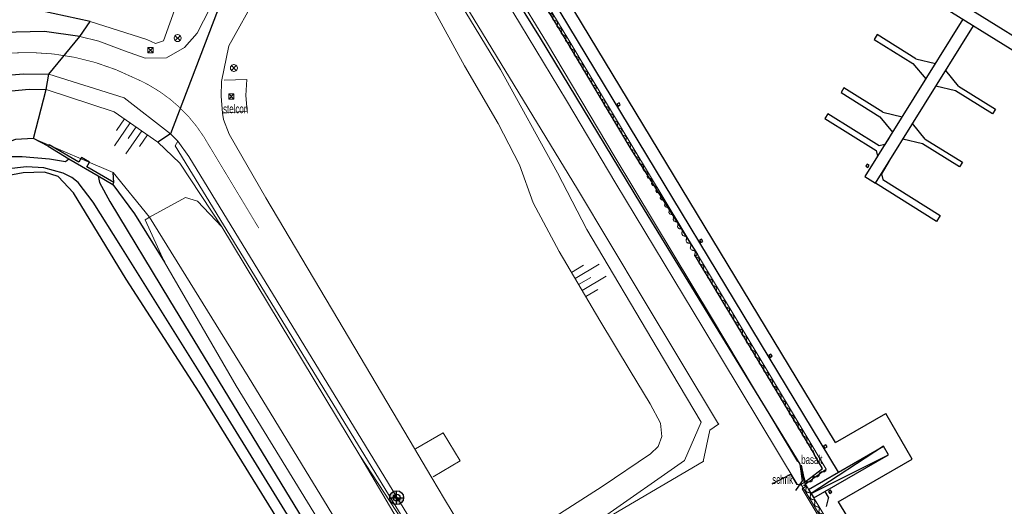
# Model space of a CAD drawing. Header units: metres. Extents: x 63969 to 66809, y 402115 to 403661.
# Tile 17 of 26: x 66072 to 66214, y 402592 to 402662. Entities that reach past the tile are written whole.
import ezdxf

# ---------------------------------------------------------------- set-up
doc = ezdxf.new("R2010")
doc.units = ezdxf.units.M
doc.linetypes.add('HIDDEN', pattern=[0.375, 0.25, -0.125])
doc.layers.get('0').update_dxf_attribs({"linetype": 'CONTINUOUS'})
for name, color, linetype in [('0 @ 0.5', 7, 'CONTINUOUS'), ('0 @ 1', 7, 'CONTINUOUS'), ('BS-BINNENKRUINLIJN-KPN', 253, 'CONTINUOUS'), ('BS-INSTEEK-SLOOT-KPN', 253, 'CONTINUOUS'), ('BS-MEERPAAL', 253, 'CONTINUOUS'), ('BS-OV.LIJNVORM.OBJECT', 253, 'CONTINUOUS'), ('BS-OVERIG-KPN', 253, 'CONTINUOUS'), ('BS-SCHEIDINGSLIJN-TALUDBEKLEDING', 253, 'CONTINUOUS'), ('BS-STEIGER (CONTOUR)', 253, 'CONTINUOUS'), ('BS-VLAKAFSLUITING', 253, 'CONTINUOUS'), ('BS-WATERLIJN-KPN', 253, 'CONTINUOUS')]:
    doc.layers.add(name, color=color, linetype=linetype)
for name, color, linetype, lineweight in [('BS-BELIJNING', 253, 'HIDDEN', 0), ('BS-DAMWAND', 253, 'CONTINUOUS', 0), ('BS-DIJKPAAL', 2, 'CONTINUOUS', 25), ('BS-FUNDATIE', 253, 'CONTINUOUS', 0), ('BS-HEK', 253, 'RASTER', 0), ('BS-KANT-VERHARDING', 253, 'CONTINUOUS', 0), ('BS-KRUINLIJN', 253, 'CONTINUOUS', 0), ('BS-LANTAARNPAAL-LICHTMAST', 253, 'CONTINUOUS', 0), ('BS-LANTAARNPAAL-WK', 253, 'CONTINUOUS', 0), ('BS-OVERIGE-LIJNEN', 253, 'CONTINUOUS', 0), ('BS-RASTER', 253, 'RASTER', 0), ('BS-SYMBOOL-TALUD', 253, 'CONTINUOUS', 0), ('BS-TEENLIJN', 253, 'CONTINUOUS', 0), ('BS-VERKEERSBORD', 253, 'CONTINUOUS', 0)]:
    doc.layers.add(name, color=color, linetype=linetype, lineweight=lineweight)
doc.linetypes.add('RASTER', pattern='A,3,-2,[200,RASTER,S=0.75,R=0,X=0,Y=0],-2,3', length=10)

# ---------------------------------------------------------------- blocks, each defined once
blk = doc.blocks.new('Meerpaal')
at = {"layer": 'BS-MEERPAAL'}
blk.add_lwpolyline([(0, 0), (0.35, 0), (0.35, 0.35), (0, 0.35)], close=True, dxfattribs=at)
blk = doc.blocks.new('S03')
at = {"color": 0}
for p, q in [((-2.01, 0), (-2.01, -2.01)), ((-1, 0), (-1, -4.01)), ((0, 0), (0, -2.01)), ((1, 0), (1, -4.01)), ((2.01, 0), (2.01, -2.01))]:
    blk.add_line(p, q, dxfattribs=at)
blk = doc.blocks.new('17', base_point=(19504, 379108.256))
at = {"layer": 'BS-VERKEERSBORD'}
blk.add_polyline3d([(19503.84375, 379107.78725, 0), (19503.71875, 379107.84975, 0), (19503.59375, 379107.97475, 0), (19503.53125, 379108.09975, 0), (19503.5, 379108.22475, 0), (19503.5, 379108.28725, 0), (19503.53125, 379108.41225, 0), (19503.59375, 379108.53725, 0), (19503.71875, 379108.66225, 0), (19503.84375, 379108.72475, 0), (19503.96875, 379108.756, 0), (19504.03125, 379108.756, 0), (19504.15625, 379108.72475, 0), (19504.28125, 379108.66225, 0), (19504.40625, 379108.53725, 0), (19504.46875, 379108.41225, 0), (19504.5, 379108.28725, 0), (19504.5, 379108.22475, 0), (19504.46875, 379108.09975, 0), (19504.40625, 379107.97475, 0), (19504.28125, 379107.84975, 0), (19504.15625, 379107.78725, 0), (19504.03125, 379107.756, 0), (19503.96875, 379107.756, 0)], close=True, dxfattribs=at)
for points in [[(19504.34375, 379108.59975, 0), (19503.65625, 379107.91225, 0)], [(19503.65625, 379108.59975, 0), (19504.34375, 379107.91225, 0)]]:
    blk.add_polyline3d(points, dxfattribs=at)
blk = doc.blocks.new('9', base_point=(65176.576, 407433.069637))
at = {"layer": 'BS-LANTAARNPAAL-WK'}
blk.add_lwpolyline([(65176.326, 407432.819637), (65176.826, 407432.819637), (65176.826, 407433.319637), (65176.326, 407433.319637)], close=True, dxfattribs=at)
for points in [[(65176.326, 407432.819637), (65176.826, 407433.319637)], [(65176.826, 407432.819637), (65176.326, 407433.319637)]]:
    blk.add_lwpolyline(points, dxfattribs=at)
blk = doc.blocks.new('Larssengesp')
at = {"layer": 'BS-DAMWAND'}
for p, q in [((-0.6, 0.01), (-0.61, 0.01)), ((-0.61, -0.01), (-0.6, 0)), ((-0.58, 0.02), (-0.58, 0)), ((-0.58, -0.01), (-0.57, 0.02)), ((-0.45, 0.15), (-0.57, 0.03)), ((-0.57, 0.03), (-0.44, 0.14)), ((-0.18, 0.16), (-0.42, 0.16)), ((-0.42, 0.15), (-0.18, 0.15)), ((-0.16, 0.14), (-0.03, 0.03)), ((-0.03, 0.03), (-0.15, 0.15)), ((-0.03, 0.02), (-0.02, -0.01)), ((-0.02, 0), (-0.02, 0.02)), ((0.01, 0.01), (0, 0.01)), ((0, 0), (0.01, -0.01)), ((-0.62, 0), (-0.62, -0.01)), ((-0.59, -0.01), (-0.61, -0.01)), ((-0.61, -0.02), (-0.59, -0.02)), ((0.01, -0.01), (-0.01, -0.01)), ((-0.01, -0.02), (0.01, -0.02)), ((0.02, -0.01), (0.02, 0))]:
    blk.add_line(p, q, dxfattribs=at)
for points in [[(-1.24, 0), (-1.16, 0)], [(-1.2, 0.04), (-1.2, -0.04)], [(-0.56, 0), (-0.64, 0)], [(-0.64, 0), (-0.56, 0)], [(-0.6, 0.04), (-0.6, -0.04)], [(-0.6, -0.04), (-0.6, 0.04)], [(0.04, 0), (-0.04, 0)], [(0, -0.04), (0, 0.04)]]:
    blk.add_lwpolyline(points, dxfattribs=at)
blk.add_lwpolyline([(-0.59, -0.01), (-0.6, -0.01, -0.685109), (-0.6, 0), (-0.59, 0.01, 0.67911), (-0.59, 0.01), (-0.61, 0.01, 0.384342), (-0.62, 0), (-0.62, -0.02, -0.179283), (-0.63, -0.03), (-0.75, -0.15, -0.187597), (-0.78, -0.15), (-1.02, -0.15, -0.187597), (-1.05, -0.15), (-1.17, -0.03, -0.179283), (-1.18, -0.02), (-1.18, 0, 0.384342), (-1.19, 0.01), (-1.21, 0.01, 0.67911), (-1.21, 0.01), (-1.2, 0, -0.685109), (-1.2, -0.01), (-1.21, -0.01, -0.414219), (-1.22, 0), (-1.22, 0.01, -0.400407), (-1.21, 0.02), (-1.19, 0.02, -0.393259), (-1.18, 0.01), (-1.17, -0.02, 0.179283), (-1.17, -0.03), (-1.04, -0.14, 0.187597), (-1.02, -0.15), (-0.78, -0.15, 0.187597), (-0.76, -0.14), (-0.63, -0.03, 0.179283), (-0.63, -0.02), (-0.62, 0.01, -0.393259), (-0.61, 0.02), (-0.59, 0.02, -0.400407), (-0.58, 0.01), (-0.58, 0, -0.414219)], format="xyb", close=True, dxfattribs=at)
for centre, radius, start, end in [((-0.61, 0), 0.01, 89.9989, 180), ((-0.6, 0.01), 0.0025, 312.3386, 90.0002), ((-0.56, 0.01), 0.025, 132.5, 173.1567), ((-0.56, 0.01), 0.015, 132.5, 173.1567), ((-0.42, 0.12), 0.036, 90, 132.5), ((-0.42, 0.12), 0.03, 90, 132.5), ((-0.18, 0.12), 0.036, 47.5, 90), ((-0.18, 0.12), 0.03, 47.5, 90), ((-0.04, 0.01), 0.025, 6.8433, 47.5), ((-0.04, 0.01), 0.015, 6.8433, 47.5), ((0, 0.01), 0.0025, 89.9998, 227.6614), ((0.01, 0), 0.01, 0, 90.0011), ((-0.61, -0.01), 0.01, 180, 267.286), ((-0.61, -0.01), 0.0025, 132.3379, 269.0612), ((-0.59, 0), 0.008, 269.0612, 353.1567), ((-0.59, -0.01), 0.01, 267.286, 353.1567), ((-0.01, 0), 0.008, 186.8433, 270.9388), ((-0.01, -0.01), 0.01, 186.8433, 272.714), ((0.01, -0.01), 0.0025, 270.9388, 47.6621), ((0.01, -0.01), 0.01, 272.714, 0)]:
    blk.add_arc(centre, radius, start, end, dxfattribs=at)
blk = doc.blocks.new('DW')
at = {"layer": 'BS-DAMWAND', "xscale": -1, "rotation": 180}
for p in [(1.2, 0), (2.4, 0), (3.6, 0), (4.8, 0), (6, 0), (7.2, 0), (8.4, 0), (9.6, 0), (10.8, 0), (12, 0), (13.2, 0), (14.4, 0), (15.6, 0), (16.8, 0), (18, 0), (19.2, 0), (20.4, 0), (21.6, 0), (22.8, 0), (24, 0)]:
    blk.add_blockref('Larssengesp', p, dxfattribs=at)
blk = doc.blocks.new('dw1')
at = {"layer": 'BS-FUNDATIE', "rotation": 300.952048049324}
for p in [(0.02, -0.03), (12.36, -20.62), (24.71, -41.2), (37.05, -61.78)]:
    blk.add_blockref('DW', p, dxfattribs=at)
blk = doc.blocks.new('Dijkpaal')
at = {"layer": 'BS-DIJKPAAL'}
h = blk.add_hatch(color=256, dxfattribs=at)
h.paths.add_polyline_path([(0, 0), (0, 1, 0.414214), (-1, 0)])
h.paths.add_polyline_path([(1, 0), (0, 0), (0, -1, 0.414214)])
for p, q in [((-1, 0), (1, 0)), ((0, -1), (0, 1))]:
    blk.add_line(p, q, dxfattribs=at)
blk.add_circle((0, 0), 1, dxfattribs=at)
blk = doc.blocks.new('*U49')
at = {"layer": '0 @ 0.5', "xscale": 0.5, "yscale": 0.5, "zscale": 0.5}
blk.add_blockref('Dijkpaal', (66126.413, 402592.983), dxfattribs=at)
at = {"layer": '0 @ 1'}
blk.add_blockref('Dijkpaal', (66126.413, 402592.983), dxfattribs=at)

msp = doc.modelspace()

# ---------------------------------------------------------------- linework, layer by layer
at = {"layer": 'BS-BELIJNING', "linetype": 'Continuous', "ltscale": 3, "const_width": 0.1, "flags": 128}
for points in [[(66090.87, 402652.19, 0.024379), (66088.98, 402653.12, 0.158301), (66067.84, 402656.43, 0.091797), (66058.39, 402653.09)], [(66106.64, 402631.67), (66099.13, 402644.14, 0.007873), (66098.78, 402644.73, 0.007873)]]:
    msp.add_lwpolyline(points, format="xyb", dxfattribs=at)
at = {"layer": 'BS-BELIJNING', "linetype": 'HIDDEN', "ltscale": 3, "const_width": 0.1, "flags": 128}
msp.add_lwpolyline([(66098.78, 402644.73, 0.127551), (66090.87, 402652.19)], format="xyb", dxfattribs=at)
at = {"layer": 'BS-BINNENKRUINLIJN-KPN'}
for points in [[(66082.47, 402661.31, 0), (66075.38, 402662.82, 0), (66071.09, 402662.85, 0), (66066.79, 402662.47, 0), (66062.07, 402661.03, 0), (66057.54, 402658.86, 0), (66053.89, 402657.42, 0), (66051.04, 402657.39, 0), (66048.06, 402658.1, 0), (66045.9, 402659.27, 0), (66043.58, 402661.42, 0), (66039.55, 402665.21, 0), (66033.54, 402671.42, 0), (66026.27, 402678.69, 0), (66014.92, 402689.82, 0), (66001.56, 402703.55, 0), (65987.27, 402718.01, 0), (65975.62, 402729.96, 0), (65965.61, 402740.84, 0), (65962.12, 402744.53, 0), (65961.93, 402745.63, 0)], [(65918.61, 402510.2, 0), (65929.32, 402521.41, 0), (65945.48, 402537.49, 0), (65958.66, 402550.43, 0), (65974.78, 402566.4, 0), (65991.5, 402582.83, 0), (66008.7, 402600.05, 0), (66023.74, 402614.94, 0), (66038.71, 402629.67, 0), (66047.44, 402638.03, 0), (66052.39, 402642.45, 0), (66058.41, 402647.26, 0), (66062.8, 402649.31, 0), (66068.62, 402651.11, 0), (66073.69, 402651.59, 0), (66076.14, 402651.56, 0)]]:
    msp.add_polyline3d(points, dxfattribs=at)
at = {"layer": 'BS-DAMWAND', "flags": 128}
for points in [[(66136.64, 402681.92), (66136.93, 402682.14), (66141.7, 402674.17), (66150.94, 402658.86), (66160.29, 402643.26), (66169.55, 402627.86), (66178.84, 402612.45), (66188.03, 402597.09), (66186.36, 402595.86)], [(66136.64, 402681.92), (66136.93, 402682.14), (66141.7, 402674.17), (66150.94, 402658.86), (66160.29, 402643.26), (66169.55, 402627.86), (66178.84, 402612.45), (66188.03, 402597.09), (66185.05, 402594.9), (66191.12, 402584.85), (66200.37, 402569.7), (66211.13, 402552.02), (66220.39, 402536.85), (66227.76, 402524.75), (66235.94, 402511.34), (66241.29, 402502.64), (66244.13, 402497.92), (66249.85, 402488.53), (66264.29, 402464.88)]]:
    msp.add_lwpolyline(points, dxfattribs=at)
at = {"layer": 'BS-HEK', "flags": 128}
for points in [[(66183.91, 402598.17), (66171.56, 402618.83), (66157.76, 402641.81), (66147.9, 402658.33), (66139.03, 402672.91), (66134.15, 402681.35)], [(66183.91, 402598.17), (66171.56, 402618.83), (66157.76, 402641.81), (66147.9, 402658.33), (66139.03, 402672.91), (66134.15, 402681.35)], [(66184.43, 402597.32), (66185.03, 402594.59), (66184.56, 402594.24), (66186.74, 402590.66), (66192.77, 402580.77), (66201.27, 402566.9), (66208.48, 402555.04), (66215.73, 402543.1), (66222.97, 402531.22), (66230.23, 402519.33), (66235.31, 402511.14), (66240.67, 402502.28), (66241.84, 402503.03)]]:
    msp.add_lwpolyline(points, dxfattribs=at)
at = {"layer": 'BS-INSTEEK-SLOOT-KPN'}
for points in [[(66076.42, 402643.41, 0), (66074.32, 402644.53, 0), (66071.76, 402644.38, 0), (66066.64, 402642.54, 0), (66064.57, 402641.21, 0)], [(66118.71, 402466.19, 0), (66130.2, 402489.89, 0), (66140.36, 402511.17, 0), (66148.13, 402527.22, 0), (66146.12, 402530.52, 0), (66138.57, 402542.83, 0), (66124.16, 402566.06, 0), (66110.33, 402588.31, 0), (66098.1, 402608.13, 0), (66087.61, 402624.33, 0), (66080.05, 402636.73, 0), (66077.89, 402639.09, 0), (66075.89, 402639.7, 0), (66072.87, 402639.59, 0), (66068.45, 402638.78, 0), (66065.65, 402637.92, 0), (66057.95, 402631.14, 0), (66037.22, 402611.95, 0), (66021.52, 402596.43, 0), (66001.58, 402576.47, 0), (65972.68, 402547.06, 0), (65927.16, 402501.55, 0)], [(66085.73, 402637.94, 0), (66088.82, 402633.73, 0), (66093.11, 402626.77, 0)]]:
    msp.add_polyline3d(points, dxfattribs=at)
at = {"layer": 'BS-KANT-VERHARDING', "flags": 128}
for points in [[(66184.37, 402597.33), (66184.87, 402595.18), (66184.28, 402594.83), (66183.84, 402594.9), (66170.34, 402617.38), (66157.85, 402638.06), (66150.77, 402649.95), (66144.19, 402660.9), (66141.58, 402665.16), (66138.73, 402669.3), (66136.76, 402671.46), (66136.74, 402671.46), (66135.28, 402672.81), (66133.55, 402673.83)], [(66100.52, 402665.01), (66097.81, 402659.63), (66095.97, 402657.59), (66093.4, 402656.11), (66090.37, 402656.03), (66087.36, 402657.08), (66083.69, 402658.47), (66080.98, 402659.16)], [(66106.41, 402665.13), (66102.35, 402657.83), (66101.28, 402652.7), (66101.24, 402650.6), (66101.42, 402648.16), (66101.6, 402647.26), (66102.41, 402645.12), (66107.66, 402635.99), (66117.96, 402618.62), (66128.22, 402601.33), (66131.46, 402595.82), (66133.27, 402592.76), (66137.65, 402585.49)], [(66154.49, 402588.83), (66170.39, 402598.18), (66171.33, 402602.68), (66172.59, 402603.54), (66161.64, 402621.74), (66152.34, 402637.26), (66136.18, 402663.8)], [(66076.54, 402653.77), (66087.35, 402650.36), (66093.99, 402645.2), (66095.02, 402644.12), (66096.59, 402641.94), (66128.56, 402589.61), (66134.44, 402580.21), (66144.8, 402566.54), (66173.59, 402525.4), (66190.1, 402501.77), (66207.57, 402473.4), (66214.14, 402462.18), (66238, 402417.23), (66256.58, 402382.23), (66258.29, 402379.07)], [(66101.52, 402648.15), (66104.98, 402648.46), (66104.77, 402650.67), (66104.92, 402652.97), (66101.7, 402652.87)], [(66131.65, 402595.99), (66135.51, 402598.26), (66133.1, 402602.3), (66129.1, 402599.97)], [(66235.48, 402511.1), (66227.35, 402524.43), (66219.97, 402536.53), (66210.67, 402551.81), (66199.9, 402569.46), (66190.7, 402584.55), (66184.42, 402594.86), (66184.27, 402594.78), (66183.79, 402594.88), (66183.01, 402596.2)]]:
    msp.add_lwpolyline(points, dxfattribs=at)
at = {"layer": 'BS-KANT-VERHARDING'}
for points in [[(66080.98, 402659.16), (66083.69, 402658.47), (66087.36, 402657.08), (66090.37, 402656.03), (66093.4, 402656.11), (66095.97, 402657.59), (66097.81, 402659.63), (66100.52, 402665.01)], [(66076.54, 402653.77), (66087.35, 402650.36), (66093.99, 402645.2), (66095.02, 402644.12), (66096.59, 402641.94), (66128.56, 402589.61), (66134.44, 402580.21), (66144.8, 402566.54), (66173.59, 402525.4), (66190.1, 402501.77), (66207.57, 402473.4), (66214.14, 402462.18), (66238, 402417.23), (66256.58, 402382.23), (66258.29, 402379.07)]]:
    msp.add_lwpolyline(points, dxfattribs=at)
for p in [(66152.34, 402637.26), (66161.64, 402621.74), (66172.59, 402603.54), (66171.33, 402602.68), (66170.39, 402598.18)]:
    msp.add_point(p, dxfattribs=at)
at = {"layer": 'BS-KRUINLIJN', "flags": 128}
msp.add_lwpolyline([(66112.26, 402668.47), (66116.66, 402669.19), (66121.04, 402668.9), (66124.62, 402668.14), (66127.21, 402667.07), (66129.8, 402665.16), (66131.42, 402663.62), (66136.12, 402654.97), (66140.99, 402646.69), (66144.03, 402640.76), (66145.98, 402635.3), (66149.74, 402628.3), (66155.55, 402618.41), (66159.9, 402611.19), (66162.76, 402606.47), (66164.24, 402603.66), (66164.44, 402601.77), (66163.91, 402600.32), (66162.82, 402599.28), (66155.87, 402594.6), (66147.4, 402589.14)], dxfattribs=at)
at = {"layer": 'BS-KRUINLIJN'}
for points in [[(66097.5, 402680.68, 0), (66096.36, 402668.07, 0), (66092.99, 402658.52, 0), (66091.83, 402658.13, 0), (66090.59, 402658.74, 0), (66082.47, 402661.31, 0)], [(66076.14, 402651.56, 0), (66085.91, 402648.36, 0), (66092.17, 402644, 0), (66095.32, 402640.99, 0), (66101.33, 402631.83, 0)], [(66095.02, 402644.12, 0), (66094.67, 402643.48, 0)], [(66121.12, 402599.02, 0), (66136.22, 402573.4, 0), (66148.97, 402552.29, 0), (66171.27, 402515.15, 0), (66198.34, 402470.91, 0), (66226.04, 402425.53, 0), (66253.52, 402380.68, 0)]]:
    msp.add_polyline3d(points, dxfattribs=at)
at = {"layer": 'BS-OV.LIJNVORM.OBJECT', "flags": 128}
msp.add_lwpolyline([(66180.28, 402594.97), (66182.96, 402596.34)], dxfattribs=at)
at = {"layer": 'BS-OVERIG-KPN'}
for points in [[(66080.98, 402659.16, 0), (66075.92, 402659.86, 0), (66069.77, 402659.74, 0), (66064.06, 402658.78, 0), (66059.74, 402657.01, 0), (66056.47, 402655.3, 0), (66055.15, 402654.84, 0)], [(65916.51, 402512.33, 0), (65925.55, 402521.24, 0), (65937.74, 402533.32, 0), (65951.76, 402547.25, 0), (65965.71, 402560.93, 0), (65980.62, 402575.54, 0), (65993.64, 402588.35, 0), (66007.34, 402601.89, 0), (66020.33, 402614.67, 0), (66033.23, 402627.45, 0), (66041.82, 402635.92, 0), (66046.17, 402639.84, 0), (66050.2, 402643.3, 0), (66053.37, 402646.02, 0), (66056.78, 402648.53, 0), (66061, 402651.01, 0), (66064.79, 402652.56, 0), (66068.68, 402653.48, 0), (66072.97, 402653.82, 0), (66076.54, 402653.77, 0)], [(66085.73, 402637.94, 0), (66085.87, 402638.19, 0), (66081.97, 402640.47, 0), (66082.34, 402641.11, 0), (66081.22, 402641.77, 0), (66080.84, 402641.13, 0), (66076.56, 402643.63, 0), (66076.42, 402643.41, 0)], [(66076.42, 402643.41, 0), (66079.4, 402641.61, 0)], [(66083.62, 402639.16, 0), (66085.73, 402637.94, 0)], [(66085.87, 402638.19, 0), (66085.76, 402639.62, 0)]]:
    msp.add_polyline3d(points, dxfattribs=at)
at = {"layer": 'BS-OVERIGE-LIJNEN'}
msp.add_polyline3d([(66094.67, 402643.48, 0), (66128.27, 402588.52, 0), (66137.12, 402574.33, 0)], dxfattribs=at)
at = {"layer": 'BS-RASTER', "flags": 128}
for points in [[(66256.52, 402378.02), (66254.63, 402381.28), (66246.8, 402395.38), (66235.54, 402416.04), (66211.82, 402460.64), (66187.88, 402500.14), (66171.53, 402523.89), (66141.89, 402567.37), (66137.12, 402574.33), (66128.13, 402588.35), (66121.12, 402599.02), (66101.33, 402631.83), (66097.84, 402635.53), (66096.11, 402636.07), (66090.99, 402633.22), (66090.33, 402632.83), (66093.11, 402626.77)], [(66090.99, 402633.22), (66090.33, 402632.83), (66093.11, 402626.77), (66103.41, 402609.02), (66116.75, 402587.25), (66128.38, 402567.5), (66139.66, 402549.54), (66148.43, 402534.99), (66160.01, 402516.44), (66171.85, 402496.87), (66188.23, 402469.59), (66206.65, 402439.57), (66222.27, 402414.18), (66236.54, 402390.96), (66249.14, 402370.59), (66258.89, 402355.38), (66262.01, 402350.23), (66262.89, 402348.8), (66273.07, 402327.1), (66273.6, 402326.19)]]:
    msp.add_lwpolyline(points, dxfattribs=at)
at = {"layer": 'BS-SCHEIDINGSLIJN-TALUDBEKLEDING', "flags": 128}
for points in [[(66139.28, 402672.55), (66138.52, 402672.12), (66135.38, 402674.95), (66134, 402676.54), (66133.36, 402677.64), (66132.77, 402678.95), (66132.64, 402679.49), (66136.62, 402681.91), (66141.37, 402673.99), (66150.66, 402658.61), (66159.98, 402643), (66169.55, 402627.86), (66169.23, 402627.63), (66178.54, 402612.14), (66186.31, 402599.24)], [(66184.43, 402597.65), (66184.77, 402596.03), (66185.02, 402595.28), (66187.5, 402597.19), (66186.31, 402599.24)]]:
    msp.add_lwpolyline(points, dxfattribs=at)
at = {"layer": 'BS-SCHEIDINGSLIJN-TALUDBEKLEDING'}
msp.add_lwpolyline([(66138.46, 402674.64), (66137.6, 402674.11), (66146.98, 402658.9), (66161.36, 402635.14), (66184.25, 402597.81), (66184.57, 402595.4), (66183.6, 402594.02)], dxfattribs=at)
at = {"layer": 'BS-STEIGER (CONTOUR)'}
for p, q in [((66176.67, 402683.04), (66263.32, 402629.05)), ((66176.6, 402680.97), (66263.4, 402626.88)), ((66189.8, 402596.66), (66147.1, 402667.3)), ((66189.35, 402600.89), (66149.62, 402666.61)), ((66200.88, 402655.96), (66203.67, 402655.29)), ((66200.46, 402655.28), (66202.29, 402653.07)), ((66206.97, 402652.05), (66205.15, 402654.26)), ((66206.55, 402651.37), (66203.76, 402652.03)), ((66195.7, 402647.63), (66197.52, 402645.42)), ((66196.12, 402648.31), (66198.91, 402647.65)), ((66202.23, 402644.43), (66200.41, 402646.65)), ((66201.81, 402643.76), (66199.02, 402644.42)), ((66196.11, 402643.16), (66196.11, 402643.16)), ((66189.35, 402600.89), (66196.56, 402605.05)), ((66200.34, 402598.49), (66196.56, 402605.05)), ((66185.49, 402594.17), (66196.25, 402600.37)), ((66186.23, 402592.95), (66196.96, 402599.14)), ((66196.96, 402599.14), (66196.25, 402600.37)), ((66189.75, 402592.39), (66200.34, 402598.49)), ((66185.49, 402594.17), (66186.23, 402592.95)), ((66188.36, 402593.04), (66187.87, 402593.89)), ((66188.36, 402593.04), (66188.03, 402591.74)), ((66189.75, 402592.39), (66299.94, 402411.38))]:
    msp.add_line(p, q, dxfattribs=at)
for points in [[(66207.62, 402661.63), (66193.55, 402639.05), (66195.08, 402638.1)], [(66195.08, 402638.1), (66209.15, 402660.68)], [(66200.88, 402655.96), (66195.32, 402659.42), (66194.9, 402658.74), (66200.46, 402655.28)], [(66196.12, 402648.31), (66190.56, 402651.78), (66190.14, 402651.1), (66195.7, 402647.63)], [(66206.97, 402652.05), (66212.29, 402648.73), (66211.87, 402648.05), (66206.55, 402651.37)], [(66197.08, 402644.71), (66196.43, 402643.67), (66195.6, 402643.47), (66188.24, 402648.06), (66187.82, 402647.38), (66195.18, 402642.8), (66195.37, 402641.97), (66194.67, 402640.84)], [(66202.23, 402644.43), (66207.55, 402641.12), (66207.13, 402640.44), (66201.81, 402643.76)], [(66197.02, 402641.22), (66195.93, 402639.46), (66196.12, 402638.63), (66204.38, 402633.48), (66203.85, 402632.63), (66195.08, 402638.1)], [(66196.25, 402600.37), (66185.86, 402593.56), (66196.96, 402599.14)]]:
    msp.add_lwpolyline(points, dxfattribs=at)
at = {"layer": 'BS-TEENLIJN', "flags": 128}
for points in [[(66163.24, 402557.82), (66160.09, 402563.86), (66149.69, 402581.28), (66148.91, 402584.42), (66149.09, 402585.95), (66149.87, 402586.93), (66156.08, 402590.2), (66167.68, 402598.33), (66170.07, 402603.81), (66163.79, 402614.43), (66153.7, 402631.44), (66149.49, 402639.58), (66141.31, 402654.42), (66135.51, 402663.92), (66131.65, 402667.65), (66126.79, 402670.03), (66121.65, 402670.79), (66117.6, 402670.49), (66115.05, 402669.59), (66112.26, 402668.47), (66106.41, 402665.13)], [(66279.39, 402327.69), (66273.05, 402334.63), (66260.92, 402355.45), (66235.94, 402396.35), (66210.26, 402439.03), (66184.57, 402480.89), (66157.84, 402524.04), (66131.38, 402567.38), (66105.13, 402610.39), (66090.99, 402633.22), (66085.76, 402639.62), (66074.32, 402644.53)]]:
    msp.add_lwpolyline(points, dxfattribs=at)
at = {"layer": 'BS-TEENLIJN'}
msp.add_polyline3d([(66279.39, 402327.69, 0), (66273.05, 402334.63, 0), (66260.92, 402355.45, 0), (66235.94, 402396.35, 0), (66210.26, 402439.03, 0), (66184.57, 402480.89, 0), (66157.84, 402524.04, 0), (66131.38, 402567.38, 0), (66105.13, 402610.39, 0), (66090.99, 402633.22, 0), (66085.76, 402639.62, 0), (66074.32, 402644.53, 0)], dxfattribs=at)
at = {"layer": 'BS-VLAKAFSLUITING'}
for points in [[(66104.39, 402678.69, 0), (66105.23, 402677.86, 0), (66103.04, 402669, 0), (66093.99, 402645.2, 0), (66092.17, 402644, 0)], [(66074.32, 402644.53, 0), (66076.14, 402651.56, 0), (66076.54, 402653.77, 0), (66080.98, 402659.16, 0), (66082.47, 402661.31, 0)]]:
    msp.add_polyline3d(points, dxfattribs=at)
at = {"layer": 'BS-WATERLIJN-KPN'}
for points in [[(66071.05, 402641.92, 0), (66072.69, 402641.92, 0), (66076.63, 402641.61, 0), (66078.93, 402641.22, 0), (66079.4, 402641.61, 0)], [(66079.4, 402641.61, 0), (66083.62, 402639.16, 0)], [(66117.18, 402460.48, 0), (66130.4, 402487.98, 0), (66145.86, 402520.75, 0), (66148.77, 402525.84, 0), (66149.02, 402526.49, 0), (66148.86, 402527.43, 0), (66141.93, 402540, 0), (66128.37, 402561.93, 0), (66113.67, 402585.81, 0), (66098.55, 402610.34, 0), (66086.87, 402629.06, 0), (66082.88, 402635.39, 0), (66080.76, 402638.2, 0), (66079.85, 402638.94, 0), (66078.57, 402639.55, 0), (66075.81, 402640.33, 0), (66073.32, 402640.44, 0), (66070.37, 402640.1, 0)], [(66083.62, 402639.16, 0), (66083.78, 402638.22, 0), (66085.27, 402635.5, 0), (66093.84, 402621.34, 0), (66105.12, 402602.77, 0), (66117.03, 402583.2, 0), (66129.21, 402562.98, 0), (66142.35, 402541.58, 0), (66154.99, 402520.83, 0), (66167.48, 402500.42, 0), (66169.83, 402496.47, 0)]]:
    msp.add_polyline3d(points, dxfattribs=at)

# ---------------------------------------------------------------- block references
for name, p in [('17', (66095, 402658.93)), ('17', (66103.07, 402654.64)), ('*U49', (0, 0))]:
    msp.add_blockref(name, p)
at = {"rotation": 328.0724804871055}
msp.add_blockref('Meerpaal', (66193.69, 402640.56), dxfattribs=at)
at = {"layer": 'BS-DAMWAND', "xscale": -1, "rotation": 216.2686642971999}
for p in [(66187.02, 402596.34), (66187.99, 402597.05), (66186.05, 402595.63)]:
    msp.add_blockref('Larssengesp', p, dxfattribs=at)
at = {"layer": 'BS-FUNDATIE'}
for name, p, rotation in [('DW', (66136.79, 402682), 300.952048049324), ('DW', (66149.14, 402661.41), 300.952048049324), ('DW', (66161.48, 402640.83), 300.952048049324), ('DW', (66173.82, 402620.25), 300.952048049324), ('dw1', (66184.79, 402594.8), 0.4213186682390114)]:
    msp.add_blockref(name, p, dxfattribs=dict(at, rotation=rotation))
at = {"layer": 'BS-LANTAARNPAAL-LICHTMAST', "color": 4, "xscale": 1.5, "yscale": 1.5, "zscale": 1.5}
for p in [(66091.11, 402657.2), (66102.7, 402650.55)]:
    msp.add_blockref('9', p, dxfattribs=at)
at = {"layer": 'BS-MEERPAAL'}
for p, rotation in [((66158, 402649.46), 301.014988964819), ((66169.84, 402629.88), 301.014988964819), ((66179.79, 402613.4), 301.014988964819), ((66187.65, 402600.41), 301.014988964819), ((66188.34, 402593.88), 301.3323042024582)]:
    msp.add_blockref('Meerpaal', p, dxfattribs=dict(at, rotation=rotation))
at = {"layer": 'BS-SYMBOOL-TALUD'}
for p, rotation in [((66089.04, 402646.18), 325.1839163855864), ((66152.51, 402623.58), 120.4699418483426)]:
    msp.add_blockref('S03', p, dxfattribs=dict(at, rotation=rotation))

# ---------------------------------------------------------------- texts
at = {"layer": 'BS-KANT-VERHARDING', "width": 0.68}
msp.add_text('stelcon', height=1.25, dxfattribs=at).set_placement((66101.52, 402648.15))
at = {"layer": 'BS-OV.LIJNVORM.OBJECT', "width": 0.68}
msp.add_text('schrik', height=1.25, dxfattribs=at).set_placement((66180.28, 402594.97))
at = {"layer": 'BS-SCHEIDINGSLIJN-TALUDBEKLEDING', "width": 0.68}
msp.add_text('basalt', height=1.25, dxfattribs=at).set_placement((66184.43, 402597.82))

doc.saveas('drawing.dxf')
